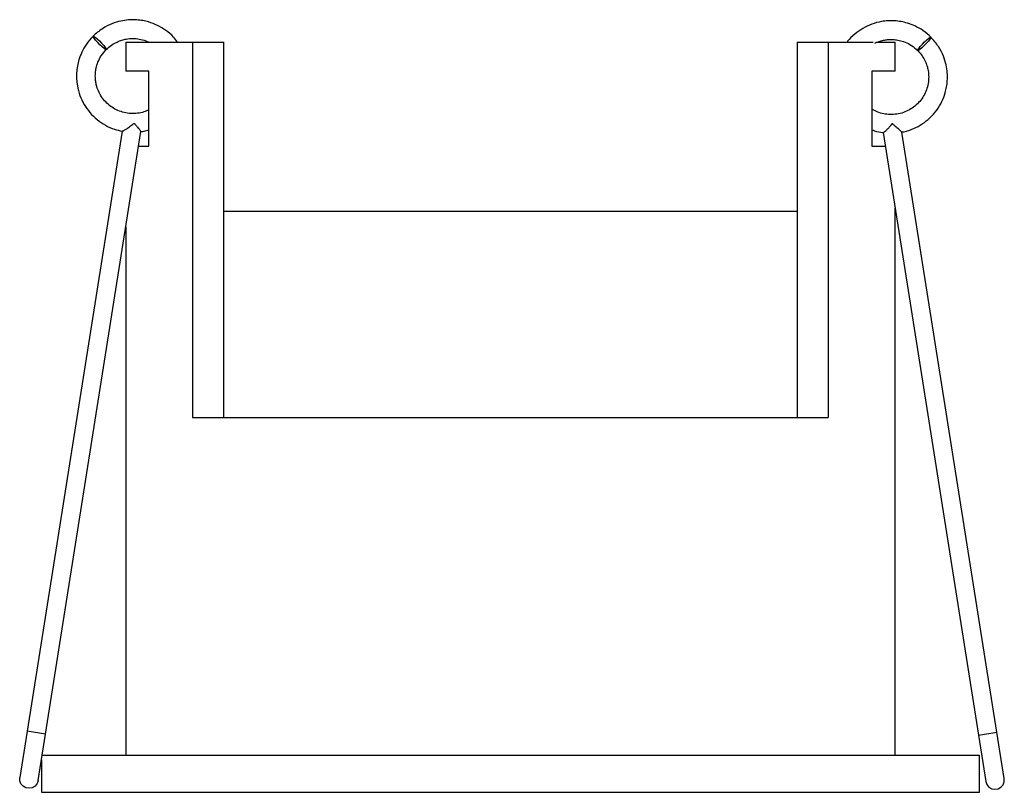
# Paper-space layout '_Izquierda' of a CAD drawing. Header units: millimetres. Extents: x -26.2 to 26.3, y -9.4 to 31.7.
import ezdxf

# ---------------------------------------------------------------- set-up
doc = ezdxf.new("R2010")
doc.units = ezdxf.units.MM

psp = doc.layouts.new('_Izquierda')

# ---------------------------------------------------------------- linework, layer by layer
at = {"color": 7, "linetype": 'Continuous', "lineweight": 25}
for p, q in [((-20.5, 30.543), (-20.5, 29.009)), ((-20.5, 30.543), (-15.29, 30.543)), ((-16.943, 30.543), (-16.943, 10.543)), ((-15.29, 30.543), (-15.29, 10.543)), ((15.29, 30.543), (19.331, 30.543)), ((15.29, 30.543), (15.29, 10.543)), ((16.943, 30.543), (16.943, 10.543)), ((19.477, 30.543), (20.5, 30.543)), ((20.5, 29.009), (20.5, 30.543)), ((-19.268, 29.009), (-20.5, 29.009)), ((-19.268, 25.009), (-19.268, 29.009)), ((20.5, 29.009), (19.268, 29.009)), ((19.268, 29.009), (19.268, 25.009)), ((-20.705, 25.805), (-26.161, -8.643)), ((-25.173, -8.799), (-19.697, 25.777)), ((19.862, 25.725), (25.338, -8.852)), ((20.379, 26.203), (20.337, 26.196)), ((26.326, -8.695), (20.87, 25.753)), ((-19.818, 25.009), (-19.268, 25.009)), ((19.268, 25.009), (19.975, 25.009)), ((-15.29, 21.543), (15.29, 21.543)), ((20.5, -7.457), (20.5, 21.696)), ((-20.5, 20.704), (-20.5, -7.457)), ((-16.943, 10.543), (16.943, 10.543)), ((-24.782, -6.33), (-25.769, -6.174)), ((24.947, -6.382), (25.935, -6.226)), ((-25, -7.708), (-25, -9.433)), ((-24.96, -7.457), (25, -7.457)), ((25, -9.433), (25, -7.457)), ((-25, -9.433), (25, -9.433))]:
    psp.add_line(p, q, dxfattribs=at)
at = {"color": 7, "linetype": 'Continuous', "lineweight": 25, "flags": 128}
for points in [[(-22.251, 30.863), (-22.214, 30.857), (-22.139, 30.809), (-22.035, 30.725), (-21.914, 30.615), (-21.792, 30.492), (-21.682, 30.371), (-21.597, 30.267), (-21.549, 30.192), (-21.543, 30.156), (-21.58, 30.162), (-21.655, 30.21), (-21.759, 30.294), (-21.88, 30.404), (-22.002, 30.527), (-22.112, 30.647), (-22.196, 30.752), (-22.244, 30.826), (-22.251, 30.863)], [(22.416, 30.811), (22.41, 30.774), (22.362, 30.699), (22.278, 30.595), (22.168, 30.474), (22.045, 30.352), (21.924, 30.242), (21.82, 30.157), (21.745, 30.109), (21.709, 30.103), (21.715, 30.14), (21.763, 30.215), (21.847, 30.319), (21.957, 30.44), (22.08, 30.562), (22.2, 30.672), (22.304, 30.757), (22.379, 30.805), (22.416, 30.811)], [(-25.173, -8.799), (-25.229, -8.963), (-25.339, -9.098), (-25.488, -9.188), (-25.658, -9.221), (-25.83, -9.194), (-25.981, -9.11), (-26.095, -8.979), (-26.158, -8.816), (-26.161, -8.643), (-26.161, -8.643)], [(25.338, -8.852), (25.395, -9.016), (25.504, -9.151), (25.653, -9.24), (25.823, -9.273), (25.995, -9.246), (26.147, -9.162), (26.261, -9.031), (26.323, -8.869), (26.326, -8.695), (26.326, -8.695)]]:
    psp.add_lwpolyline(points, dxfattribs=at)
at = {"color": 7, "linetype": 'Continuous', "lineweight": 25}
for points, knots in [([(-17.744, 30.543), (-17.814, 30.637), (-17.992, 30.874), (-18.358, 31.18), (-18.806, 31.451), (-19.229, 31.613), (-19.602, 31.701), (-19.96, 31.745), (-20.354, 31.743), (-20.799, 31.678), (-21.271, 31.532), (-21.785, 31.274), (-22.09, 31.005), (-22.251, 30.863)], [0, 0, 0, 0, 0.06861, 0.173315, 0.276423, 0.374851, 0.437103, 0.500274, 0.586024, 0.666577, 0.762847, 0.874705, 1, 1, 1, 1]), ([(22.416, 30.811), (22.278, 30.935), (22.017, 31.169), (21.586, 31.409), (21.191, 31.561), (20.822, 31.65), (20.472, 31.691), (20.121, 31.691), (19.716, 31.644), (19.26, 31.522), (18.776, 31.296), (18.345, 30.983), (18.063, 30.725), (17.953, 30.559), (17.942, 30.543)], [0, 0, 0, 0, 0.109722, 0.207124, 0.29067, 0.359786, 0.43154, 0.498773, 0.567633, 0.67274, 0.77696, 0.882234, 0.988302, 1, 1, 1, 1]), ([(-22.251, 30.863), (-22.375, 30.725), (-22.609, 30.464), (-22.849, 30.033), (-23.001, 29.638), (-23.09, 29.269), (-23.131, 28.919), (-23.131, 28.568), (-23.084, 28.163), (-22.962, 27.707), (-22.735, 27.224), (-22.426, 26.787), (-22.043, 26.41), (-21.6, 26.111), (-21.147, 25.9), (-20.836, 25.833), (-20.697, 25.804)], [0, 0, 0, 0, 0.0855919, 0.1615739, 0.2267465, 0.2806627, 0.3366367, 0.3890836, 0.4428007, 0.5247924, 0.6060923, 0.688215, 0.7709571, 0.8529894, 0.934409, 1, 1, 1, 1]), ([(-21.543, 30.156), (-21.451, 30.239), (-21.277, 30.395), (-20.99, 30.555), (-20.727, 30.656), (-20.444, 30.724), (-20.132, 30.752), (-19.781, 30.72), (-19.492, 30.65), (-19.332, 30.57), (-19.278, 30.543)], [0, 0, 0, 0, 0.151059, 0.285201, 0.400252, 0.495403, 0.640041, 0.78139, 0.926132, 1, 1, 1, 1]), ([(19.427, 30.491), (19.529, 30.534), (19.696, 30.606), (19.943, 30.662), (20.182, 30.692), (20.444, 30.69), (20.741, 30.647), (21.056, 30.549), (21.398, 30.378), (21.601, 30.198), (21.709, 30.103)], [0, 0, 0, 0, 0.13427, 0.220491, 0.307995, 0.426754, 0.538271, 0.671586, 0.826515, 1, 1, 1, 1]), ([(20.862, 25.752), (20.903, 25.757), (21.119, 25.785), (21.493, 25.927), (21.964, 26.176), (22.382, 26.512), (22.734, 26.916), (23.004, 27.367), (23.166, 27.789), (23.254, 28.162), (23.298, 28.52), (23.296, 28.914), (23.231, 29.359), (23.085, 29.831), (22.827, 30.345), (22.558, 30.65), (22.416, 30.811)], [0, 0, 0, 0, 0.018751, 0.100931, 0.182218, 0.264698, 0.347359, 0.42876, 0.506465, 0.555612, 0.605483, 0.673179, 0.736773, 0.812776, 0.901084, 1, 1, 1, 1]), ([(-19.268, 26.942), (-19.356, 26.902), (-19.551, 26.814), (-19.88, 26.748), (-20.235, 26.734), (-20.59, 26.785), (-20.928, 26.897), (-21.242, 27.067), (-21.521, 27.29), (-21.755, 27.559), (-21.936, 27.86), (-22.044, 28.142), (-22.102, 28.39), (-22.131, 28.629), (-22.13, 28.891), (-22.087, 29.188), (-21.989, 29.503), (-21.818, 29.845), (-21.638, 30.049), (-21.543, 30.156)], [0, 0, 0, 0, 0.051662, 0.114576, 0.177919, 0.241871, 0.305367, 0.368156, 0.431892, 0.495771, 0.558653, 0.618684, 0.656661, 0.695202, 0.74751, 0.796629, 0.855348, 0.923587, 1, 1, 1, 1]), ([(21.709, 30.103), (21.792, 30.011), (21.948, 29.838), (22.108, 29.55), (22.209, 29.287), (22.277, 29.004), (22.305, 28.692), (22.274, 28.34), (22.183, 28), (22.032, 27.677), (21.826, 27.386), (21.571, 27.135), (21.276, 26.934), (20.95, 26.788), (20.603, 26.702), (20.247, 26.679), (19.893, 26.72), (19.56, 26.815), (19.362, 26.924), (19.268, 26.976)], [0, 0, 0, 0, 0.063993, 0.12082, 0.169559, 0.209868, 0.271141, 0.33102, 0.392338, 0.453114, 0.514522, 0.576405, 0.637743, 0.698611, 0.760376, 0.822108, 0.882921, 0.94427, 1, 1, 1, 1]), ([(-20.698, 25.8), (-20.698, 25.799), (-20.697, 25.793), (-20.658, 25.811), (-20.579, 25.853), (-20.439, 25.942), (-20.286, 26.052), (-20.174, 26.139), (-20.124, 26.179), (-20.1, 26.197), (-20.083, 26.208), (-20.07, 26.211), (-20.06, 26.209), (-20.039, 26.196), (-19.977, 26.124), (-19.872, 26.004), (-19.768, 25.88), (-19.705, 25.799), (-19.701, 25.784), (-19.699, 25.777)], [0, 0, 0, 0, 0.020267, 0.088999, 0.159969, 0.265844, 0.414212, 0.483472, 0.505268, 0.521105, 0.534244, 0.539567, 0.54397, 0.550645, 0.581592, 0.705282, 0.829607, 0.920193, 1, 1, 1, 1]), ([(-19.703, 25.782), (-19.645, 25.787), (-19.496, 25.799), (-19.355, 25.849), (-19.268, 25.88)], [0, 0, 0, 0, 0.386634, 1, 1, 1, 1]), ([(19.268, 25.881), (19.313, 25.861), (19.503, 25.778), (19.709, 25.747), (19.867, 25.724)], [0, 0, 0, 0, 0.236027, 1, 1, 1, 1]), ([(19.867, 25.723), (19.872, 25.724), (19.883, 25.726), (19.94, 25.77), (20.023, 25.844), (20.135, 25.954), (20.234, 26.059), (20.299, 26.134), (20.322, 26.163), (20.333, 26.18), (20.337, 26.19), (20.337, 26.195), (20.337, 26.196)], [0, 0, 0, 0, 0.132367, 0.28325, 0.445517, 0.633669, 0.860705, 0.927916, 0.964776, 0.984641, 0.99637, 1, 1, 1, 1]), ([(20.379, 26.203), (20.379, 26.2), (20.38, 26.193), (20.396, 26.17), (20.473, 26.103), (20.605, 25.99), (20.75, 25.87), (20.835, 25.793), (20.872, 25.756), (20.867, 25.753), (20.866, 25.752)], [0, 0, 0, 0, 0.009341, 0.02355, 0.090055, 0.355367, 0.621911, 0.805009, 0.957022, 1, 1, 1, 1])]:
    psp.add_open_spline(points, degree=3, knots=knots, dxfattribs=at)

doc.saveas('drawing.dxf')
